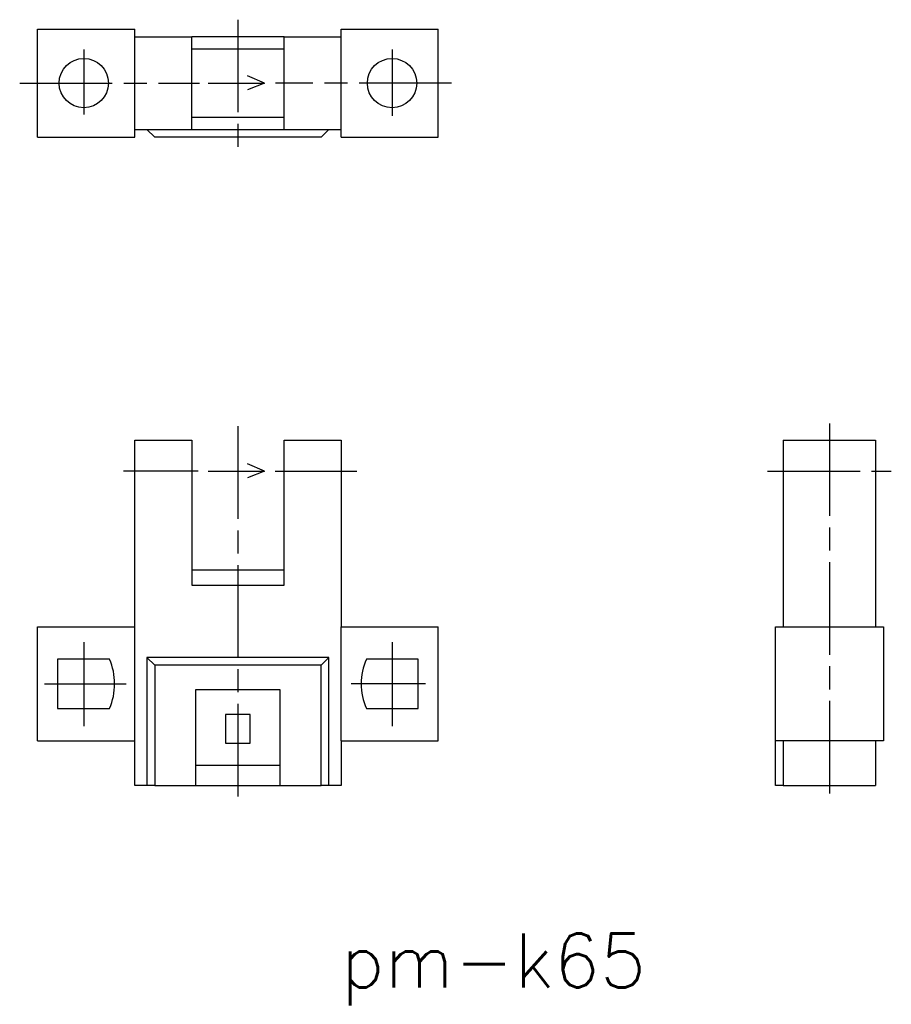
# Model space of a CAD drawing. Extents: x 77.1 to 133.6, y 114.2 to 178.
import ezdxf

# ---------------------------------------------------------------- set-up
doc = ezdxf.new("R2010")
doc.units = 0
doc.linetypes.add('AM_ISO08W050X2', pattern=[9, 6, -0.75, 1.5, -0.75])
doc.layers.get('0').update_dxf_attribs({"linetype": 'CONTINUOUS'})
doc.styles.get("Standard").update_dxf_attribs({"font": 'txt', "bigfont": 'bigfont'})

# ---------------------------------------------------------------- blocks, each defined once
blk = doc.blocks.new('*U3')
at = {"color": 2}
blk.add_text('pm-k65', height=3.5, dxfattribs=at).set_placement((97.895, 115.281))

msp = doc.modelspace()

# ---------------------------------------------------------------- linework, layer by layer
at = {"color": 4, "linetype": 'AM_ISO08W050X2'}
for p, q in [((91.219, 178.047), (91.219, 169.396)), ((81.219, 176.113), (81.219, 171.891)), ((101.219, 176.111), (101.219, 171.821)), ((77.058, 173.935), (88.718, 173.935)), ((105.078, 173.935), (93.652, 173.935)), ((91.219, 151.674), (91.219, 127.003)), ((129.598, 151.86), (129.598, 127.303)), ((88.643, 148.775), (83.796, 148.775)), ((93.636, 148.775), (98.934, 148.775)), ((125.584, 148.775), (133.614, 148.775)), ((81.219, 137.671), (81.219, 132.233)), ((101.219, 137.671), (101.219, 132.233)), ((78.66, 134.975), (83.966, 134.975)), ((103.397, 134.975), (98.562, 134.975))]:
    msp.add_line(p, q, dxfattribs=at)
at = {"color": 7, "linetype": 'CONTINUOUS'}
for p, q in [((78.219, 170.435), (78.219, 177.435)), ((78.219, 177.435), (84.519, 177.435)), ((84.519, 176.935), (84.519, 177.435)), ((84.519, 170.935), (84.519, 176.935)), ((84.519, 176.935), (88.219, 176.935)), ((88.219, 170.935), (88.219, 176.935)), ((94.219, 176.935), (88.219, 176.935)), ((94.219, 170.935), (94.219, 176.935)), ((94.219, 176.935), (97.919, 176.935)), ((97.919, 177.435), (104.219, 177.435)), ((97.919, 176.935), (97.919, 177.435)), ((97.919, 170.935), (97.919, 176.935)), ((104.219, 170.435), (104.219, 177.435)), ((94.219, 176.135), (88.219, 176.135)), ((88.219, 171.735), (94.219, 171.735)), ((84.519, 170.935), (88.219, 170.935)), ((84.519, 170.435), (84.519, 170.935)), ((85.319, 170.935), (85.819, 170.435)), ((88.219, 170.935), (94.219, 170.935)), ((94.219, 170.935), (97.919, 170.935)), ((97.119, 170.935), (96.619, 170.435)), ((97.919, 170.435), (97.919, 170.935)), ((78.219, 170.435), (84.519, 170.435)), ((96.619, 170.435), (85.819, 170.435)), ((97.919, 170.435), (104.219, 170.435)), ((84.519, 138.675), (84.519, 150.775)), ((84.519, 150.775), (88.219, 150.775)), ((88.219, 150.775), (88.219, 141.375)), ((94.219, 141.375), (94.219, 150.775)), ((94.219, 150.775), (97.919, 150.775)), ((97.919, 150.775), (97.919, 138.675)), ((126.598, 150.775), (132.598, 150.775)), ((126.598, 150.775), (126.598, 138.675)), ((132.598, 150.775), (132.598, 138.675)), ((88.219, 142.375), (94.219, 142.375)), ((88.219, 141.375), (94.219, 141.375)), ((78.219, 131.275), (78.219, 138.675)), ((78.219, 138.675), (84.519, 138.675)), ((84.519, 131.275), (84.519, 138.675)), ((97.919, 138.675), (104.219, 138.675)), ((97.919, 131.275), (97.919, 138.675)), ((104.219, 131.275), (104.219, 138.675)), ((126.098, 131.275), (126.098, 138.675)), ((126.098, 138.675), (133.098, 138.675)), ((133.098, 138.675), (133.098, 131.275)), ((97.119, 136.675), (85.319, 136.675)), ((85.319, 136.675), (85.819, 136.175)), ((85.319, 136.675), (85.319, 128.375)), ((97.119, 136.675), (96.619, 136.175)), ((97.119, 128.375), (97.119, 136.675)), ((82.885, 136.575), (79.519, 136.575)), ((79.519, 136.575), (79.519, 133.375)), ((85.819, 136.175), (85.819, 128.375)), ((96.619, 136.175), (85.819, 136.175)), ((96.619, 128.375), (96.619, 136.175)), ((102.919, 136.575), (99.553, 136.575)), ((102.919, 133.375), (102.919, 136.575)), ((93.969, 134.575), (88.469, 134.575)), ((88.469, 134.575), (88.469, 128.375)), ((93.969, 128.375), (93.969, 134.575)), ((79.519, 133.375), (82.885, 133.375)), ((92.019, 132.975), (90.419, 132.975)), ((90.419, 132.975), (90.419, 131.135)), ((92.019, 131.135), (92.019, 132.975)), ((99.553, 133.375), (102.919, 133.375)), ((78.219, 131.275), (84.519, 131.275)), ((84.519, 128.375), (84.519, 131.275)), ((90.419, 131.135), (92.019, 131.135)), ((97.919, 131.275), (104.219, 131.275)), ((97.919, 131.275), (97.919, 128.375)), ((133.098, 131.275), (126.098, 131.275)), ((126.098, 128.375), (126.098, 131.275)), ((126.598, 131.275), (126.598, 128.375)), ((132.598, 131.275), (132.598, 128.375)), ((93.969, 129.675), (88.469, 129.675)), ((85.319, 128.375), (84.519, 128.375)), ((85.819, 128.375), (85.319, 128.375)), ((85.819, 128.375), (88.469, 128.375)), ((88.469, 128.375), (93.969, 128.375)), ((93.969, 128.375), (96.619, 128.375)), ((97.119, 128.375), (96.619, 128.375)), ((97.919, 128.375), (97.119, 128.375)), ((126.598, 128.375), (126.098, 128.375)), ((126.598, 128.375), (132.598, 128.375))]:
    msp.add_line(p, q, dxfattribs=at)
at = {"color": 2}
for p, q in [((92.933, 173.935), (91.849, 174.412)), ((89.294, 173.935), (92.933, 173.935)), ((92.933, 173.935), (91.849, 173.488)), ((92.933, 148.775), (91.849, 149.252)), ((89.294, 148.775), (92.933, 148.775)), ((92.933, 148.775), (91.849, 148.327))]:
    msp.add_line(p, q, dxfattribs=at)
at = {"color": 7, "linetype": 'CONTINUOUS'}
for centre in [(81.219, 173.935), (101.219, 173.935)]:
    msp.add_circle(centre, 1.6, dxfattribs=at)
for centre, start, end in [((79.219, 134.975), 336.42182, 23.57818), ((103.219, 134.975), 156.42182, 203.57818)]:
    msp.add_arc(centre, 4, start, end, dxfattribs=at)

# ---------------------------------------------------------------- block references
msp.add_blockref('*U3', (0, 0))

doc.saveas('drawing.dxf')
